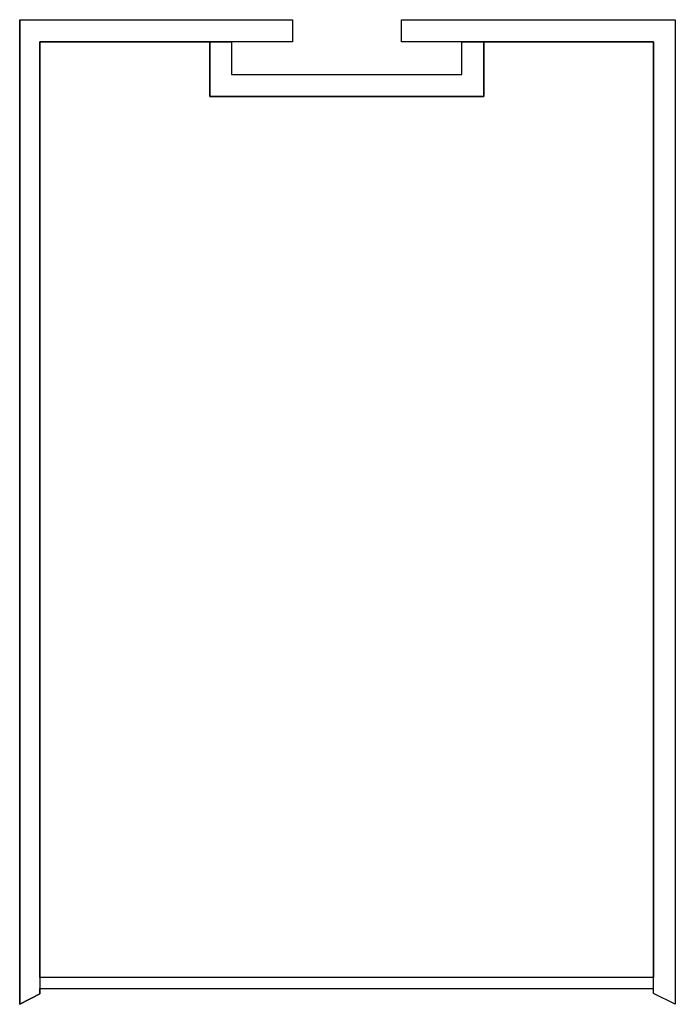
# Model space of a CAD drawing. Header units: millimetres. Extents: x 21 to 61.5, y -240.3 to -179.5.
import ezdxf

# ---------------------------------------------------------------- set-up
doc = ezdxf.new("R2010")
doc.units = ezdxf.units.MM
doc.header["$MEASUREMENT"] = 0
doc.layers.add('Layer 1', color=7, linetype='Continuous', lineweight=0)

msp = doc.modelspace()

# ---------------------------------------------------------------- linework, layer by layer
at = {"layer": 'Layer 1', "color": 7, "lineweight": 25}
for p, q in [((21.012, -179.543), (21.012, -240.321)), ((61.5, -179.543), (61.5, -240.321)), ((32.76, -180.909), (32.76, -184.287)), ((34.089, -180.909), (34.089, -182.936)), ((48.312, -182.936), (48.312, -180.909)), ((49.683, -184.287), (49.683, -180.909)), ((60.151, -238.676), (60.151, -180.909)), ((34.089, -182.936), (48.311, -182.936)), ((32.76, -184.287), (49.682, -184.287)), ((60.151, -238.676), (22.253, -238.676)), ((60.151, -239.346), (60.151, -238.675)), ((22.253, -239.675), (22.253, -239.346)), ((22.253, -239.346), (60.151, -239.346)), ((60.151, -239.644), (60.151, -239.344)), ((21.012, -240.32), (22.253, -239.675)), ((61.5, -240.32), (60.15, -239.644))]:
    msp.add_line(p, q, dxfattribs=at)
for points in [[(37.853, -179.543), (37.853, -180.909), (34.089, -180.909), (32.76, -180.909), (22.253, -180.909), (22.253, -238.676), (22.253, -239.346), (22.253, -239.675), (21.012, -240.321), (21.012, -179.543)], [(61.5, -179.543), (61.5, -240.321), (60.15, -239.644), (60.15, -239.346), (60.15, -238.676), (60.15, -180.909), (49.682, -180.909), (48.311, -180.909), (44.586, -180.909), (44.586, -179.543)], [(60.151, -180.909), (60.151, -238.676), (22.253, -238.676), (22.253, -180.909), (32.76, -180.909), (32.76, -184.287), (49.683, -184.287), (49.683, -180.909)], [(49.683, -180.909), (49.683, -184.287), (32.76, -184.287), (32.76, -180.909), (34.089, -180.909), (34.089, -182.936), (48.312, -182.936), (48.312, -180.909)], [(22.253, -239.346), (60.151, -239.346), (60.151, -238.676), (22.253, -238.676)]]:
    msp.add_lwpolyline(points, close=True, dxfattribs=at)
msp.add_lwpolyline([(22.253, -180.909), (22.253, -238.676), (22.253, -239.346)], dxfattribs=at)

doc.saveas('drawing.dxf')
